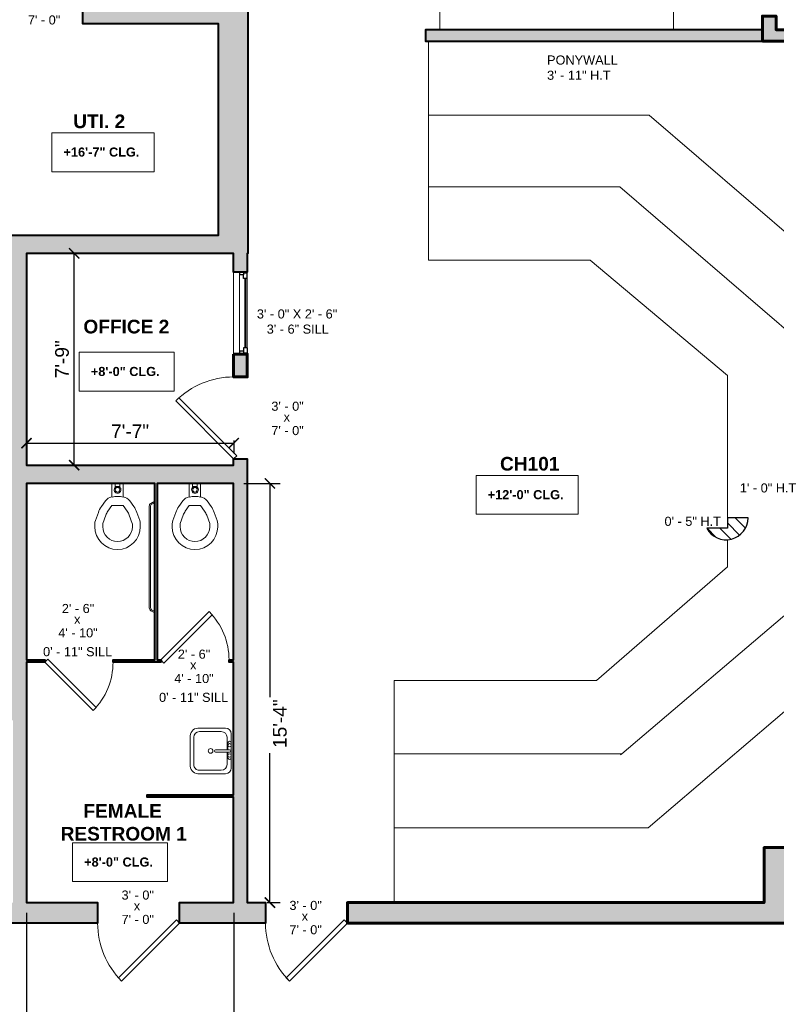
# Model space of a CAD drawing. Header units: inches. Extents: x -2078 to 109126, y -964 to 6385.
# Tile 108 of 137: x 18129 to 18462, y 4004 to 4436. Entities that reach past the tile are written whole.
import ezdxf

# ---------------------------------------------------------------- set-up
doc = ezdxf.new("R2010")
doc.units = ezdxf.units.IN
doc.header["$MEASUREMENT"] = 0
for name, color, linetype, lineweight in [('A-ANNO', 2, 'Continuous', 5), ('A-ANNO-DIMS', 1, 'Continuous', 9), ('A-CASE', 4, 'Continuous', 9), ('A-DETAIL-2', 20, 'Continuous', 25), ('A-DETAIL-3', 40, 'Continuous', 15), ('A-DOOR', 1, 'Continuous', 18), ('A-FIXT', 150, 'Continuous', 9), ('A-GLAZ', 2, 'Continuous', 30), ('A-STRS', 4, 'Continuous', 9), ('A-WALL', 3, 'Continuous', 40), ('A-WINDOWS', 2, 'Continuous', 18)]:
    doc.layers.add(name, color=color, linetype=linetype, lineweight=lineweight)
doc.layers.add('A-HATCH', color=9, linetype='Continuous')
doc.styles.add('Arial_1', font='arial.ttf', dxfattribs={"height": 0.0625})
doc.styles.add('Arial_2', font='arial.ttf', dxfattribs={"height": 3})
doc.styles.add('Arial_B', font='arialbd.ttf', dxfattribs={"height": 4.5})
doc.styles.add('Arial_B_1', font='arialbd.ttf', dxfattribs={"height": 3})
doc.styles.add('JC', font='arial.ttf', dxfattribs={"height": 0.125})
doc.dimstyles.new('JC-DIMS', dxfattribs={"dimtxt": 0.125, "dimasz": 0.09375, "dimexe": 0.09375, "dimexo": 0.09375, "dimgap": 0.046875, "dimtad": 1, "dimdec": 1, "dimzin": 0, "dimdsep": 46, "dimlunit": 4, "dimtxsty": 'JC', "dimblk": 'ARCHTICK', "dimcen": 0.09, "dimclrd": 1, "dimclre": 1, "dimclrt": 256, "dimadec": 0, "dimazin": 0, "dimtfac": 1, "dimtdec": 1, "dimtofl": 0, "dimtmove": 1, "dimatfit": 3, "dimfxl": 1, "dimtolj": 1, "dimtzin": 0, "dimarcsym": 0})

# ---------------------------------------------------------------- blocks, each defined once
blk = doc.blocks.new('JC_DOOR_SINGLE PANEL - SINGLE DOOR-1525193-1st Floor Plan')
at = {"layer": 'A-DOOR', "lineweight": 30}
for p, q in [((-8.87, -28.54), (16.59, -3.09)), ((16.59, -3.09), (18, -4.5)), ((18, -4.5), (-7.46, -29.96)), ((-7.46, -29.96), (-8.87, -28.54))]:
    blk.add_line(p, q, dxfattribs=at)
at = {"layer": 'A-DOOR', "lineweight": 9}
blk.add_arc((18, -4.5), 36, 180, 225, dxfattribs=at)
blk = doc.blocks.new('JC_DOOR_SINGLE PANEL - SINGLE DOOR-1525208-1st Floor Plan')
at = {"layer": 'A-DOOR', "lineweight": 30}
for p, q in [((-8.87, -27.04), (16.59, -1.59)), ((18, -3), (-7.46, -28.46)), ((16.59, -1.59), (18, -3)), ((-7.46, -28.46), (-8.87, -27.04))]:
    blk.add_line(p, q, dxfattribs=at)
at = {"layer": 'A-DOOR', "lineweight": 9}
blk.add_arc((18, -3), 36, 180, 225, dxfattribs=at)
blk = doc.blocks.new('JC_FIXED WINDOW - MUNTIN - FIXED WINDOW-1550790-1st Floor Plan')
at = {"layer": 'A-GLAZ'}
for p, q in [((-18, 3), (-18, -3)), ((-15.25, 3), (-18, 3)), ((-17.5, 3), (-17.5, 1.25)), ((-17.5, 1.25), (-16.75, 1.25)), ((-15.25, 1.25), (-16.75, 1.25)), ((-16.75, 1.25), (-16.75, -0.5)), ((-15.25, 3), (-15.25, 1.25)), ((15.25, 3), (18, 3)), ((15.25, 3), (15.25, 1.25)), ((15.25, 1.25), (17.5, 1.25)), ((16.75, 1.25), (16.75, -0.5)), ((17.5, 3), (17.5, 1.25)), ((18, 3), (18, -3)), ((-18, -0.5), (-16.75, -0.5)), ((16.75, -0.5), (18, -0.5))]:
    blk.add_line(p, q, dxfattribs=at)
at = {"layer": 'A-GLAZ', "lineweight": 9}
for p, q in [((15.25, 3), (-15.25, 3)), ((16.75, -0.5), (-16.75, -0.5))]:
    blk.add_line(p, q, dxfattribs=at)
at = {"layer": 'A-GLAZ', "lineweight": 40}
blk.add_line((-15.25, 2.125), (15.25, 2.125), dxfattribs=at)
at = {"layer": 'A-WINDOWS'}
for p, q in [((18, 3), (-18, 3)), ((-18, -3), (18, -3))]:
    blk.add_line(p, q, dxfattribs=at)
blk = doc.blocks.new('Stairs 2 - Stairs 2-1604288-1st Floor Plan')
at = {"layer": 'A-STRS'}
for p, q in [((-469.24, 368.41), (-469.24, 335.91)), ((-469.24, 335.91), (-469.24, 368.41)), ((-469.24, 368.41), (-240.51, 368.41)), ((-240.51, 368.41), (-240.51, -6.78)), ((-469.24, 335.91), (-372.28, 335.91)), ((-372.28, 335.91), (-469.24, 335.91)), ((-372.28, 335.91), (-273.45, 250.88)), ((-273.45, 250.88), (-372.28, 335.91)), ((-273.45, 250.88), (-273.45, 183)), ((-273.45, 183), (-273.45, 250.88)), ((-273.45, 173.36), (-273.45, 107.74)), ((-273.45, 107.74), (-273.45, 173.36)), ((-273.45, 107.74), (-372.67, 23.03)), ((-372.67, 23.03), (-273.45, 107.74)), ((-372.67, 23.03), (-484.24, 23.03)), ((-484.24, 23.03), (-484.24, -9.78)), ((-484.24, -9.78), (-484.24, 23.03)), ((-484.24, 23.03), (-372.67, 23.03)), ((-321.74, -9.78), (-484.24, -9.78))]:
    blk.add_line(p, q, dxfattribs=at)
blk = doc.blocks.new('Stairs 1 - Stairs 2-1608024-1st Floor Plan')
at = {"layer": 'A-STRS'}
for p, q in [((-372.28, 335.91), (-469.24, 335.91)), ((-469.24, 335.91), (-469.24, 304.41)), ((-469.24, 335.91), (-372.28, 335.91)), ((-273.45, 250.88), (-372.28, 335.91)), ((-372.28, 335.91), (-273.45, 250.88)), ((-469.24, 304.41), (-385.11, 304.41)), ((-385.11, 304.41), (-305.87, 236.24)), ((-273.45, 183), (-273.45, 250.88)), ((-273.45, 250.88), (-273.45, 183)), ((-305.87, 236.24), (-305.87, 172.77)), ((-273.45, 107.74), (-273.45, 173.36)), ((-273.45, 173.36), (-273.45, 107.74)), ((-305.87, 163.14), (-305.87, 122.24)), ((-305.87, 122.24), (-384.24, 55.54)), ((-372.67, 23.03), (-273.45, 107.74)), ((-273.45, 107.74), (-372.67, 23.03)), ((-384.24, 55.54), (-484.24, 55.54)), ((-484.24, 55.54), (-484.24, 23.03)), ((-484.24, 23.03), (-372.67, 23.03)), ((-372.67, 23.03), (-484.24, 23.03))]:
    blk.add_line(p, q, dxfattribs=at)
blk = doc.blocks.new('Stairs 3 - Stairs 2-1608314-1st Floor Plan')
at = {"layer": 'A-STRS'}
for p, q in [((-469.24, 304.41), (-469.24, 272.22)), ((-469.24, 272.22), (-398.24, 272.22)), ((-398.24, 272.22), (-337.92, 221.6)), ((-337.92, 221.6), (-337.92, 159.14)), ((-337.92, 149.51), (-337.92, 137.6)), ((-337.92, 137.6), (-395.36, 87.66)), ((-395.36, 87.66), (-484.24, 87.66)), ((-484.24, 87.66), (-484.24, 55.54))]:
    blk.add_line(p, q, dxfattribs=at)
blk = doc.blocks.new('M_Toilet-Commercial-Wall-3D - 380mm Seat Height-1635619-1st Floor Plan')
at = {"layer": 'A-FIXT'}
for p, q in [((5.94, 23), (5.94, 21.71)), ((9.44, 21.71), (9.44, 23)), ((22.44, 23), (22.44, 21.71)), ((25.94, 21.71), (25.94, 23)), ((6.18, 20.34), (7.5, 16.72)), ((10.79, 17.92), (9.47, 21.53)), ((22.41, 21.53), (21.1, 17.92)), ((24.38, 16.72), (25.7, 20.34)), ((8.82, 14.18), (10.6, 11.64)), ((13.47, 13.65), (11.69, 16.18)), ((13.47, 13.65), (18.42, 13.65)), ((20.19, 16.18), (18.42, 13.65)), ((21.28, 11.64), (23.06, 14.18)), ((13.44, 9.96), (13.44, 4)), ((18.44, 4), (18.44, 9.96)), ((14.93, 4), (14.93, 5.67)), ((16.95, 4), (16.95, 5.67))]:
    blk.add_line(p, q, dxfattribs=at)
for centre, radius, start, end in [((15.94, 23), 10, 90, 180), ((15.94, 23), 10, 0, 90), ((15.94, 23), 6.5, 90, 180), ((15.94, 23), 6.5, 360, 90), ((9.94, 21.71), 4, 180, 200), ((21.94, 21.71), 4, 340, 0), ((17.83, 20.48), 7.5, 200, 215), ((14.05, 20.48), 7.5, 325, 340), ((17.83, 20.48), 11, 200, 215), ((14.05, 20.48), 11, 325, 340), ((13.88, 13.93), 4, 215, 263.7549), ((15.9, 19.78), 10.07, 255.8499, 284.1501), ((18.01, 13.93), 4, 276.2451, 325), ((15.94, 6.78), 1.5, 360, 180), ((15.94, 6.78), 1.5, 180, 0), ((15.94, 6.78), 1, 360, 180), ((15.94, 6.78), 1, 180, 360)]:
    blk.add_arc(centre, radius, start, end, dxfattribs=at)
blk = doc.blocks.new('JC_DOOR_SINGLE PANEL - SINGLE DOOR-1728361-1st Floor Plan')
at = {"layer": 'A-DOOR', "lineweight": 30}
for p, q in [((-6.21, 21.71), (-7.63, 20.3)), ((15, 0.5), (-6.21, 21.71)), ((-7.63, 20.3), (13.59, -0.91)), ((13.59, -0.91), (15, 0.5))]:
    blk.add_line(p, q, dxfattribs=at)
at = {"layer": 'A-DOOR', "lineweight": 9}
blk.add_arc((15, 0.5), 30, 135, 180, dxfattribs=at)
blk = doc.blocks.new('JC_VANITY SINK - VANITY SINK-1366814-1st Floor Plan')
at = {"layer": 'A-FIXT'}
for p, q in [((-9.38, 4.59), (-9.38, -6.91)), ((8.12, 7.09), (-6.88, 7.09)), ((0.12, 5.22), (-5.38, 5.22)), ((3.62, 7.09), (-2.88, 7.09)), ((-2.88, 5.59), (0.12, 5.59)), ((0.12, 6.33), (0.12, 0.22)), ((1.12, 6.33), (1.12, 0.22)), ((1.12, 5.59), (3.62, 5.59)), ((6.62, 5.22), (1.12, 5.22)), ((10.62, -6.91), (10.62, 4.59)), ((-7.88, 2.72), (-7.88, -6.91)), ((9.12, -6.91), (9.12, 2.72)), ((-6.06, -10.91), (7.3, -10.91)), ((-5.38, -9.41), (6.62, -9.41))]:
    blk.add_line(p, q, dxfattribs=at)
for centre, radius, start, end in [((-6.88, 4.59), 2.5, 90, 180), ((-5.38, 2.72), 2.5, 90, 180), ((-2.88, 6.34), 0.75, 90, 270), ((-1.88, 6.34), 0.75, 360, 180), ((-1.88, 6.34), 0.75, 180, 0), ((0.62, 6.33), 0.5, 360, 180), ((2.62, 6.34), 0.75, 360, 180), ((2.62, 6.34), 0.75, 180, 360), ((3.62, 6.34), 0.75, 270, 90), ((6.62, 2.72), 2.5, 0, 90), ((8.12, 4.59), 2.5, 360, 90), ((0.62, 0.22), 0.5, 180, 0), ((0.62, -2), 1, 360, 180), ((0.62, -2), 1, 180, 0), ((-5.91, -7.4), 3.51, 171.8503, 267.5498), ((-5.38, -6.91), 2.5, 180, 270), ((6.62, -6.91), 2.5, 270, 0), ((7.15, -7.4), 3.51, 272.4502, 8.1497)]:
    blk.add_arc(centre, radius, start, end, dxfattribs=at)
blk = doc.blocks.new('JC_DOOR_SINGLE PANEL - SINGLE DOOR-1728003-1st Floor Plan')
at = {"layer": 'A-DOOR', "lineweight": 30}
for p, q in [((-7.63, -20.3), (13.59, 0.91)), ((13.59, 0.91), (15, -0.5)), ((15, -0.5), (-6.21, -21.71)), ((-6.21, -21.71), (-7.63, -20.3))]:
    blk.add_line(p, q, dxfattribs=at)
at = {"layer": 'A-DOOR', "lineweight": 9}
blk.add_arc((15, -0.5), 30, 180, 225, dxfattribs=at)
blk = doc.blocks.new('Casework 43 - Casework 1-1712076-1st Floor Plan')
at = {"layer": 'A-CASE'}
for p, q in [((-840.59, -409.73), (-840.59, -395.5)), ((-737.94, -395.5), (-840.59, -395.5)), ((-737.94, -395.5), (-737.94, -409.73))]:
    blk.add_line(p, q, dxfattribs=at)
blk = doc.blocks.new('_ArchTick')
at = {"color": 0, "linetype": 'ByBlock', "const_width": 0.15}
blk.add_lwpolyline([(-0.5, -0.5), (0.5, 0.5)], dxfattribs=at)
blk = doc.blocks.new('*D1093')
at = {"layer": 'A-ANNO-DIMS', "color": 1, "lineweight": -2, "transparency": 16777216}
for p, q in [((18151.92, 4333.88), (18157.57, 4333.88)), ((18153.07, 4240.88), (18153.07, 4333.88)), ((18151.92, 4240.88), (18157.57, 4240.88))]:
    blk.add_line(p, q, dxfattribs=at)
at = {"layer": 'Defpoints', "color": 0, "transparency": 16777216}
for p in [(18147.42, 4333.88), (18153.07, 4333.88), (18147.42, 4240.88)]:
    blk.add_point(p, dxfattribs=at)
at = {"layer": 'A-ANNO-DIMS', "color": 1, "lineweight": -2, "transparency": 16777216, "xscale": 4.5, "yscale": 4.5, "zscale": 4.5}
for p, rotation in [((18153.07, 4333.88), 90), ((18153.07, 4240.88), 270)]:
    blk.add_blockref('_ArchTick', p, dxfattribs=dict(at, rotation=rotation))
at = {"layer": 'A-ANNO-DIMS', "transparency": 16777216, "insert": (18147.76, 4287.38), "char_height": 6, "width": 0.4008, "attachment_point": 5, "rotation": 90, "style": 'JC'}
blk.add_mtext('\\A1;7\'-9"', dxfattribs=at)
blk = doc.blocks.new('*D1095')
at = {"layer": 'A-ANNO-DIMS', "color": 1, "lineweight": -2, "transparency": 16777216}
for p, q in [((18227.64, 4232.88), (18243.57, 4232.88)), ((18239.07, 4232.88), (18239.07, 4139.04)), ((18239.07, 4048.88), (18239.07, 4114.49)), ((18237.91, 4048.88), (18243.57, 4048.88))]:
    blk.add_line(p, q, dxfattribs=at)
at = {"layer": 'Defpoints', "color": 0, "transparency": 16777216}
for p in [(18223.14, 4232.88), (18239.07, 4232.88), (18233.41, 4048.88)]:
    blk.add_point(p, dxfattribs=at)
at = {"layer": 'A-ANNO-DIMS', "color": 1, "lineweight": -2, "transparency": 16777216, "xscale": 4.5, "yscale": 4.5, "zscale": 4.5}
for p, rotation in [((18239.07, 4232.88), 90), ((18239.07, 4048.88), 270)]:
    blk.add_blockref('_ArchTick', p, dxfattribs=dict(at, rotation=rotation))
at = {"layer": 'A-ANNO-DIMS', "transparency": 16777216, "insert": (18240.41, 4116.74), "char_height": 6, "width": 0.4874, "attachment_point": 1, "rotation": 90, "line_spacing_factor": 0.941778, "style": 'JC'}
blk.add_mtext('\\A1;15\'-4"', dxfattribs=at)
blk = doc.blocks.new('*D1097')
at = {"layer": 'A-ANNO-DIMS', "color": 1, "lineweight": -2, "transparency": 16777216}
for p, q in [((18132.14, 4044.38), (18132.14, 3960.16)), ((18223.14, 4044.38), (18223.14, 3960.16)), ((18132.14, 3964.66), (18223.14, 3964.66))]:
    blk.add_line(p, q, dxfattribs=at)
at = {"layer": 'Defpoints', "color": 0, "transparency": 16777216}
for p in [(18132.14, 4048.88), (18223.14, 4048.88), (18223.14, 3964.66)]:
    blk.add_point(p, dxfattribs=at)
at = {"layer": 'A-ANNO-DIMS', "color": 1, "lineweight": -2, "transparency": 16777216, "xscale": 4.5, "yscale": 4.5, "zscale": 4.5, "rotation": 180}
blk.add_blockref('_ArchTick', (18132.14, 3964.66), dxfattribs=at)
at = {"layer": 'A-ANNO-DIMS', "color": 1, "lineweight": -2, "transparency": 16777216, "xscale": 4.5, "yscale": 4.5, "zscale": 4.5}
blk.add_blockref('_ArchTick', (18223.14, 3964.66), dxfattribs=at)
at = {"layer": 'A-ANNO-DIMS', "transparency": 16777216, "insert": (18177.64, 3969.91), "char_height": 6, "width": 0.4008, "attachment_point": 5, "style": 'JC'}
blk.add_mtext('\\A1;7\'-7"', dxfattribs=at)
blk = doc.blocks.new('*D1103')
at = {"layer": 'A-ANNO-DIMS', "color": 1, "lineweight": -2, "transparency": 16777216}
for p, q in [((18132.14, 4251.68), (18132.14, 4246.03)), ((18132.14, 4250.53), (18223.14, 4250.53)), ((18223.14, 4251.68), (18223.14, 4246.03))]:
    blk.add_line(p, q, dxfattribs=at)
at = {"layer": 'Defpoints', "color": 0, "transparency": 16777216}
for p in [(18132.14, 4256.18), (18223.14, 4256.18), (18223.14, 4250.53)]:
    blk.add_point(p, dxfattribs=at)
at = {"layer": 'A-ANNO-DIMS', "color": 1, "lineweight": -2, "transparency": 16777216, "xscale": 4.5, "yscale": 4.5, "zscale": 4.5, "rotation": 180}
blk.add_blockref('_ArchTick', (18132.14, 4250.53), dxfattribs=at)
at = {"layer": 'A-ANNO-DIMS', "color": 1, "lineweight": -2, "transparency": 16777216, "xscale": 4.5, "yscale": 4.5, "zscale": 4.5}
blk.add_blockref('_ArchTick', (18223.14, 4250.53), dxfattribs=at)
at = {"layer": 'A-ANNO-DIMS', "transparency": 16777216, "insert": (18177.64, 4255.78), "char_height": 6, "width": 0.4008, "attachment_point": 5, "style": 'JC'}
blk.add_mtext('\\A1;7\'-7"', dxfattribs=at)
blk = doc.blocks.new('JC- existing door Tag_quad - JC- existing door Tag_quad-839775-1st Floor Plan')
at = {"layer": 'A-ANNO', "insert": (-0.0234, 0.0378), "char_height": 0.0625, "width": 0.0505, "attachment_point": 1, "style": 'Arial_1', "bg_fill": 3, "box_fill_scale": 1.25, "bg_fill_color": 256, "bg_fill_true_color": 13158600, "bg_fill_transparency": 0}
blk.add_mtext('x', dxfattribs=at)
blk = doc.blocks.new('JC- existing door Tag_quad_sill - JC- existing door Tag_quad_sill-1728298-1st Floor Plan')
at = {"layer": 'A-ANNO', "insert": (-0.0234, 0.0378), "char_height": 0.0625, "width": 0.0505, "attachment_point": 1, "style": 'Arial_1', "bg_fill": 2}
blk.add_mtext('x', dxfattribs=at)

msp = doc.modelspace()

# ---------------------------------------------------------------- hatches: boundary and pattern name
at = {"layer": 'A-HATCH'}
h = msp.add_hatch(dxfattribs=at)
h.set_pattern_fill('FP_1', color=256, scale=64, style=0, pattern_type=2)
h.set_pattern_definition([(135, (18777.9238, 4058.6624), (-2.828427, -2.828427), [])])
h.paths.add_polyline_path([(18439.7, 4208.126), (18441.806, 4208.421), (18443.797, 4209.17), (18445.576, 4210.336), (18447.057, 4211.863), (18448.167, 4213.678), (18448.853, 4215.691), (18449.082, 4217.806), (18440.005, 4217.806), (18440.005, 4213.183), (18430.928, 4213.183), (18432.141, 4211.435), (18433.706, 4209.995), (18435.549, 4208.933), (18437.58, 4208.3)])

# ---------------------------------------------------------------- linework, layer by layer
at = {"layer": 'A-ANNO', "flags": 128}
for points in [[(18143.272, 4386.808), (18188.183, 4386.808), (18188.183, 4369.74), (18143.272, 4369.74)], [(18155.286, 4290.482), (18197.022, 4290.482), (18197.022, 4273.413), (18155.286, 4273.413)], [(18329.613, 4236.399), (18374.524, 4236.399), (18374.524, 4219.331), (18329.613, 4219.331)], [(18152.339, 4075.12), (18194.075, 4075.12), (18194.075, 4058.052), (18152.339, 4058.052)]]:
    msp.add_lwpolyline(points, close=True, dxfattribs=at)
at = {"layer": 'A-DETAIL-2'}
for p, q in [((18440.005, 4217.806), (18440.005, 4213.183)), ((18449.082, 4217.806), (18440.005, 4217.806)), ((18440.005, 4213.183), (18430.928, 4213.183))]:
    msp.add_line(p, q, dxfattribs=at)
msp.add_arc((18439.423, 4217.781), 9.659, 208.42874, 0.14342, dxfattribs=at)
at = {"layer": 'A-DETAIL-3', "lineweight": 9}
for p, q in [((18188.473, 4225.102), (18186.736, 4224.099)), ((18188.473, 4224.525), (18187.18, 4223.778)), ((18186.055, 4222.92), (18186.055, 4178.265)), ((18186.555, 4222.696), (18186.555, 4180.323)), ((18186.555, 4222.696), (18186.555, 4178.4)), ((18186.805, 4176.966), (18188.473, 4176.002)), ((18187.103, 4177.453), (18188.473, 4176.661)), ((18393.062, 4113.674), (18393.592, 4114.204))]:
    msp.add_line(p, q, dxfattribs=at)
for centre, radius, start, end in [((18187.416, 4222.92), 1.361, 120, 180), ((18187.805, 4222.696), 1.25, 120, 180), ((18187.555, 4178.265), 1.5, 180, 240), ((18187.65, 4178.4), 1.094, 180, 240)]:
    msp.add_arc(centre, radius, start, end, dxfattribs=at)
at = {"layer": 'A-WALL', "lineweight": 60}
msp.add_lwpolyline([(18537.414, 4515.501), (18537.414, 4432.074), (18461.414, 4432.074), (18461.414, 4438.074), (18455.414, 4438.074), (18455.414, 4432.074), (18455.414, 4427.074), (18537.414, 4427.074), (18537.414, 4051.88), (18468.179, 4051.88), (18468.179, 4072.983), (18456.179, 4072.983), (18456.179, 4048.88), (18273.135, 4048.88), (18273.135, 4039.88), (18475.941, 4039.88), (18475.941, 4048.88), (18511.941, 4048.88), (18511.941, 4039.88), (18552.618, 4039.88), (18552.618, 4048.88), (18550.414, 4048.88), (18550.414, 4515.501)], dxfattribs=at)
at = {"layer": 'A-WALL'}
for points in [[(18114.914, 4442.575), (18114.914, 4434.575), (18106.414, 4434.575), (18106.414, 4341.88), (18216.414, 4341.88), (18216.414, 4434.575), (18156.914, 4434.575), (18156.914, 4442.575)], [(18455.414, 4432.074), (18307.422, 4432.074), (18307.422, 4427.074), (18455.414, 4427.074)]]:
    msp.add_lwpolyline(points, dxfattribs=at)
at = {"layer": 'A-WALL', "lineweight": 60}
msp.add_lwpolyline([(18223.135, 4289.63), (18229.135, 4289.63), (18229.135, 4279.63), (18223.135, 4279.63)], close=True, dxfattribs=at)

# ---------------------------------------------------------------- block references
at = {"layer": 'A-ANNO', "xscale": 64, "yscale": 64, "zscale": 64}
for name, p in [('JC- existing door Tag_quad - JC- existing door Tag_quad-839775-1st Floor Plan', (18246.577, 4261.63)), ('JC- existing door Tag_quad_sill - JC- existing door Tag_quad_sill-1728298-1st Floor Plan', (18154.537, 4172.828))]:
    msp.add_blockref(name, p, dxfattribs=at)
at = {"layer": 'A-CASE'}
msp.add_blockref('Casework 43 - Casework 1-1712076-1st Floor Plan', (19154.336, 4841.809), dxfattribs=at)
at = {"layer": 'A-DOOR'}
for name, p, rotation in [('JC_DOOR_SINGLE PANEL - SINGLE DOOR-1525208-1st Floor Plan', (18226.135, 4261.63), 269.9999999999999), ('JC_DOOR_SINGLE PANEL - SINGLE DOOR-1728003-1st Floor Plan', (18206.113, 4154.88), 180), ('JC_DOOR_SINGLE PANEL - SINGLE DOOR-1728361-1st Floor Plan', (18155.16, 4154.88), 180)]:
    msp.add_blockref(name, p, dxfattribs=dict(at, rotation=rotation))
for p in [(18181.385, 4044.38), (18255.135, 4044.38)]:
    msp.add_blockref('JC_DOOR_SINGLE PANEL - SINGLE DOOR-1525193-1st Floor Plan', p, dxfattribs=at)
at = {"layer": 'A-FIXT'}
for name, p, rotation in [('M_Toilet-Commercial-Wall-3D - 380mm Seat Height-1635619-1st Floor Plan', (18188.076, 4236.88), 180), ('M_Toilet-Commercial-Wall-3D - 380mm Seat Height-1635619-1st Floor Plan', (18222.076, 4236.88), 180), ('JC_VANITY SINK - VANITY SINK-1366814-1st Floor Plan', (18214.997, 4116.06), 269.9999999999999)]:
    msp.add_blockref(name, p, dxfattribs=dict(at, rotation=rotation))
at = {"layer": 'A-STRS'}
for name in ['Stairs 2 - Stairs 2-1604288-1st Floor Plan', 'Stairs 1 - Stairs 2-1608024-1st Floor Plan', 'Stairs 3 - Stairs 2-1608314-1st Floor Plan']:
    msp.add_blockref(name, (18777.924, 4058.662), dxfattribs=at)
at = {"layer": 'A-WINDOWS', "rotation": 269.9999999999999}
msp.add_blockref('JC_FIXED WINDOW - MUNTIN - FIXED WINDOW-1550790-1st Floor Plan', (18226.135, 4307.63), dxfattribs=at)

# ---------------------------------------------------------------- texts
at = {"layer": 'A-ANNO', "attachment_point": 1}
for s, insert, char_height, width, style in [('7\' - 0"', (18132.731, 4438.349), 4, 17.978, 'Arial_2'), ('PONYWALL', (18360.816, 4420.752), 4, 39.39, 'Arial_2'), ('3\' - 11" H.T', (18360.816, 4414.085), 4, 35.148, 'Arial_2'), ('UTI. 2', (18152.669, 4394.845), 6, 27.876, 'Arial_B'), ('+16\'-7" CLG.', (18148.392, 4380.355), 4, 41.814, 'Arial_B_1'), ('3\' - 0" X 2\' - 6"', (18233.328, 4309.284), 4, 44.642, 'Arial_2'), ('OFFICE 2', (18157.131, 4304.731), 6, 46.056, 'Arial_B'), ('3\' - 6" SILL', (18237.662, 4302.617), 4, 34.138, 'Arial_2'), ('+8\'-0" CLG.', (18160.406, 4284.028), 4, 37.976, 'Arial_B_1'), ('CH101', (18340.145, 4244.512), 6, 68.276, 'Arial_B'), ('1\' - 0" H.T', (18445.506, 4232.905), 4, 31.31, 'Arial_2'), ('+12\'-0" CLG.', (18334.733, 4229.946), 4, 41.814, 'Arial_B_1'), ('0\' - 5" H.T', (18412.399, 4218.246), 4, 31.31, 'Arial_2'), ('0\' - 11" SILL', (18139.412, 4161.011), 4, 37.976, 'Arial_2'), ('0\' - 11" SILL', (18190.365, 4140.963), 4, 37.976, 'Arial_2'), ('\\pi17.5478;MALE \\P\\pi2.19377;RESTROOM 1', (18039.508, 4104.762), 6, 57.83093, 'Arial_B'), ('\\pi20.5054;FEMALE \\P\\pi10.49448;RESTROOM 1', (18136.643, 4092.081), 6, 74.43235, 'Arial_B'), ('+8\'-0" CLG.', (18157.459, 4068.667), 4, 37.976, 'Arial_B_1')]:
    msp.add_mtext(s, dxfattribs=dict(at, insert=insert, char_height=char_height, width=width, style=style))

# ---------------------------------------------------------------- dimensions: what is measured, and where the dimension line sits
at = {"layer": 'A-ANNO-DIMS'}
dim = msp.add_linear_dim(base=(18153.073, 4333.88), p1=(18147.416, 4240.88), p2=(18147.416, 4333.88), angle=90, dimstyle='JC-DIMS', dxfattribs=at)
dim.commit()
dim.dimension.update_dxf_attribs({"geometry": '*D1093', "text_midpoint": (18147.76, 4287.38)})
for base, p1, p2, picture, middle in [((18223.135, 4250.525), (18132.135, 4256.182), (18223.135, 4256.182), '*D1103', (18177.635, 4255.775)), ((18223.135, 3964.662), (18132.135, 4048.88), (18223.135, 4048.88), '*D1097', (18177.635, 3969.912))]:
    dim = msp.add_linear_dim(base=base, p1=p1, p2=p2, dimstyle='JC-DIMS', dxfattribs=at)
    dim.commit()
    dim.dimension.update_dxf_attribs({"geometry": picture, "text_midpoint": middle})
dim = msp.add_linear_dim(base=(18239.068, 4232.88), p1=(18233.411, 4048.88), p2=(18223.135, 4232.88), angle=90, dimstyle='JC-DIMS', dxfattribs=at)
dim.commit()
dim.dimension.update_dxf_attribs({"geometry": '*D1095', "text_midpoint": (18244.405, 4126.766), "dimtype": 160, "text_rotation": 90})

# ---------------------------------------------------------------- next in the draw order: block references
at = {"layer": 'A-ANNO', "xscale": 64, "yscale": 64, "zscale": 64}
for name, p in [('JC- existing door Tag_quad_sill - JC- existing door Tag_quad_sill-1728298-1st Floor Plan', (18205.49, 4152.78)), ('JC- existing door Tag_quad - JC- existing door Tag_quad-839775-1st Floor Plan', (18180.762, 4047.026)), ('JC- existing door Tag_quad - JC- existing door Tag_quad-839775-1st Floor Plan', (18254.512, 4042.482))]:
    msp.add_blockref(name, p, dxfattribs=at)

# ---------------------------------------------------------------- next in the draw order: texts
at = {"layer": 'A-ANNO', "char_height": 4, "attachment_point": 1, "style": 'Arial_2'}
for s, insert, width in [('3\' - 0"', (18239.692, 4268.767), 17.978), ('7\' - 0"', (18239.692, 4258.086), 17.978), ('2\' - 6"', (18147.651, 4179.965), 17.978), ('4\' - 10"', (18146.076, 4169.283), 21.816)]:
    msp.add_mtext(s, dxfattribs=dict(at, insert=insert, width=width))

# ---------------------------------------------------------------- next in the draw order: hatches: boundary and pattern name
at = {"layer": 'A-HATCH'}
h = msp.add_hatch(color=256, dxfattribs=at)
h.dxf.hatch_style = 1
h.paths.add_polyline_path([(19358.414, 4048.88), (19323.414, 4048.88), (19323.414, 4039.88), (19358.414, 4039.88)])
h.paths.add_polyline_path([(19287.414, 4048.88), (19245.414, 4048.88), (19245.414, 4039.88), (19287.414, 4039.88)])
h.paths.add_polyline_path([(19225.414, 4048.88), (19187.414, 4048.88), (19187.414, 4072.654), (19185.414, 4072.654), (19185.414, 4342.098), (19175.456, 4342.098), (19175.456, 4336.098), (19179.414, 4336.098), (19179.414, 4270.467), (19119.456, 4270.467), (19119.456, 4336.098), (19147.456, 4336.098), (19147.456, 4342.098), (19118.414, 4342.098), (19118.414, 4347.88), (19112.414, 4347.88), (19112.414, 4342.098), (19112.456, 4342.098), (19112.456, 4319.501), (18948.414, 4319.501), (18948.414, 4568.38), (18935.414, 4568.38), (18935.414, 4048.88), (18935.618, 4048.88), (18935.618, 4039.88), (19059.414, 4039.88), (19059.414, 4048.88), (18948.414, 4048.88), (18948.414, 4313.501), (19112.456, 4313.501), (19112.456, 4264.467), (19175.414, 4264.467), (19175.414, 4048.88), (19095.414, 4048.88), (19095.414, 4039.88), (19225.414, 4039.88)])
h.paths.add_polyline_path([(19187.414, 4568.38), (19175.414, 4568.38), (19175.414, 4478.38), (19179.22, 4478.38), (19179.22, 4397.501), (19162.22, 4397.501), (19162.22, 4391.501), (19185.22, 4391.501), (19185.22, 4478.38), (19187.414, 4478.38)], flags=17)
h.paths.add_polyline_path([(19064.414, 4515.501), (19058.414, 4515.501), (19058.414, 4391.501), (19112.414, 4391.501), (19112.414, 4383.88), (19118.414, 4383.88), (19118.414, 4391.501), (19126.22, 4391.501), (19126.22, 4397.501), (19064.414, 4397.501)], flags=17)
h.paths.add_polyline_path([(19427.414, 4568.38), (19415.414, 4568.38), (19415.414, 4525.501), (19414.914, 4525.501), (19414.914, 4515.501), (19415.414, 4515.501), (19415.414, 4478.38), (19427.414, 4478.38)])
h.paths.add_polyline_path([(19414.914, 4525.501), (19187.414, 4525.501), (19187.414, 4515.501), (19414.914, 4515.501)])
h.paths.add_polyline_path([(18709.414, 4568.38), (18696.414, 4568.38), (18696.414, 4525.501), (18696.414, 4515.501), (18696.414, 4477.38), (18709.414, 4477.38)])
h.paths.add_polyline_path([(18696.414, 4525.501), (18695.414, 4525.501), (18468.414, 4525.501), (18468.414, 4515.501), (18537.414, 4515.501), (18550.414, 4515.501), (18695.414, 4515.501), (18696.414, 4515.501)])
h.paths.add_polyline_path([(18468.414, 4568.38), (18455.414, 4568.38), (18455.414, 4474.074), (18461.414, 4474.074), (18461.414, 4477.38), (18468.414, 4477.38)])
h.paths.add_polyline_path([(18550.414, 4515.501), (18537.414, 4515.501), (18537.414, 4432.074), (18461.414, 4432.074), (18461.414, 4438.074), (18455.414, 4438.074), (18455.414, 4432.074), (18455.414, 4427.074), (18537.414, 4427.074), (18537.414, 4051.88), (18468.179, 4051.88), (18468.179, 4072.983), (18456.179, 4072.983), (18456.179, 4048.88), (18273.135, 4048.88), (18273.135, 4039.88), (18475.941, 4039.88), (18475.941, 4048.88), (18511.941, 4048.88), (18511.941, 4039.88), (18552.618, 4039.88), (18552.618, 4048.88), (18550.414, 4048.88)])
h.paths.add_polyline_path([(18455.414, 4432.074), (18307.422, 4432.074), (18307.422, 4427.074), (18455.414, 4427.074)], flags=17)
h.paths.add_polyline_path([(18229.414, 4567.88), (18216.414, 4567.88), (18216.414, 4480.575), (18229.414, 4480.575)])
h.paths.add_polyline_path([(18121.135, 4264.498), (18109.047, 4264.498), (18109.047, 4263.498), (18121.135, 4263.498)])
h.paths.add_polyline_path([(18229.135, 4289.63), (18223.135, 4289.63), (18223.135, 4279.63), (18229.135, 4279.63)])
h = msp.add_hatch(color=256, dxfattribs=at)
h.dxf.hatch_style = 1
h.paths.add_polyline_path([(18063.135, 4229.88), (18059.135, 4229.88), (18059.135, 4234.285), (18058.135, 4234.285), (18058.135, 4229.88), (18011.135, 4229.88), (18011.135, 4263.498), (18058.135, 4263.498), (18058.135, 4258.285), (18059.135, 4258.285), (18059.135, 4263.498), (18085.047, 4263.498), (18085.047, 4264.498), (18011.135, 4264.498), (18011.135, 4331.88), (18121.135, 4331.88), (18121.135, 4135.88), (18081.135, 4135.88), (18081.135, 4128.88), (18126.135, 4128.88), (18126.135, 4048.88), (18120.385, 4048.88), (18120.385, 4039.88), (18163.385, 4039.88), (18163.385, 4048.88), (18132.135, 4048.88), (18132.135, 4154.38), (18140.16, 4154.38), (18140.16, 4155.38), (18132.135, 4155.38), (18132.135, 4232.88), (18188.473, 4232.88), (18188.473, 4155.38), (18170.16, 4155.38), (18170.16, 4154.38), (18191.113, 4154.38), (18191.113, 4155.38), (18189.473, 4155.38), (18189.473, 4232.88), (18223.135, 4232.88), (18223.135, 4155.38), (18221.113, 4155.38), (18221.113, 4154.38), (18223.135, 4154.38), (18223.135, 4096.21), (18185.104, 4096.21), (18185.104, 4095.21), (18223.135, 4095.21), (18223.135, 4048.88), (18199.385, 4048.88), (18199.385, 4039.88), (18237.135, 4039.88), (18237.135, 4048.88), (18229.135, 4048.88), (18229.135, 4243.63), (18223.135, 4243.63), (18223.135, 4240.88), (18132.135, 4240.88), (18132.135, 4333.88), (18223.135, 4333.88), (18223.135, 4325.63), (18229.135, 4325.63), (18229.135, 4333.88), (18229.414, 4333.88), (18229.414, 4444.575), (18216.414, 4444.575), (18216.414, 4442.575), (18156.914, 4442.575), (18156.914, 4434.575), (18216.414, 4434.575), (18216.414, 4341.88), (18106.414, 4341.88), (18106.414, 4434.575), (18114.914, 4434.575), (18114.914, 4442.575), (18106.414, 4442.575), (18106.414, 4452.575), (18091.914, 4452.575), (18091.914, 4443.575), (18097.414, 4443.575), (18097.414, 4421.575), (18085.414, 4421.575), (18085.414, 4345.88), (17964.456, 4345.88), (17964.456, 4389.931), (17989.414, 4389.931), (17989.414, 4392.931), (17958.456, 4392.931), (17958.456, 4332.88), (18001.135, 4332.88), (18001.135, 4225.88), (18001.135, 4217.88), (18001.135, 4105.88), (18001.135, 4097.88), (18001.135, 4048.88), (17924.385, 4048.88), (17924.385, 4039.88), (18084.385, 4039.88), (18084.385, 4048.88), (18011.135, 4048.88), (18011.135, 4222.88), (18063.135, 4222.88)])

# ---------------------------------------------------------------- next in the draw order: linework, layer by layer
at = {"layer": 'A-WALL'}
msp.add_lwpolyline([(18229.414, 4444.575), (18229.414, 4333.88), (18229.135, 4333.88), (18229.135, 4325.63), (18223.135, 4325.63), (18223.135, 4333.88), (18132.135, 4333.88), (18132.135, 4240.88), (18223.135, 4240.88), (18223.135, 4243.63), (18229.135, 4243.63), (18229.135, 4048.88), (18237.135, 4048.88), (18237.135, 4039.88), (18199.385, 4039.88), (18199.385, 4048.88), (18223.135, 4048.88), (18223.135, 4095.21), (18185.104, 4095.21), (18185.104, 4096.21), (18223.135, 4096.21), (18223.135, 4154.38), (18221.113, 4154.38), (18221.113, 4155.38), (18223.135, 4155.38), (18223.135, 4232.88), (18189.473, 4232.88), (18189.473, 4155.38), (18191.113, 4155.38), (18191.113, 4154.38), (18170.16, 4154.38), (18170.16, 4155.38), (18188.473, 4155.38), (18188.473, 4232.88), (18132.135, 4232.88), (18132.135, 4155.38), (18140.16, 4155.38), (18140.16, 4154.38), (18132.135, 4154.38), (18132.135, 4048.88), (18163.385, 4048.88), (18163.385, 4039.88), (18120.385, 4039.88)], dxfattribs=at)

# ---------------------------------------------------------------- next in the draw order: texts
at = {"layer": 'A-ANNO', "char_height": 4, "attachment_point": 1, "style": 'Arial_2'}
for s, insert, width in [('2\' - 6"', (18198.604, 4159.917), 17.978), ('4\' - 10"', (18197.029, 4149.235), 21.816), ('3\' - 0"', (18173.876, 4054.163), 17.978), ('3\' - 0"', (18247.626, 4049.62), 17.978), ('7\' - 0"', (18173.876, 4043.482), 17.978), ('7\' - 0"', (18247.626, 4038.938), 17.978)]:
    msp.add_mtext(s, dxfattribs=dict(at, insert=insert, width=width))

doc.saveas('drawing.dxf')
